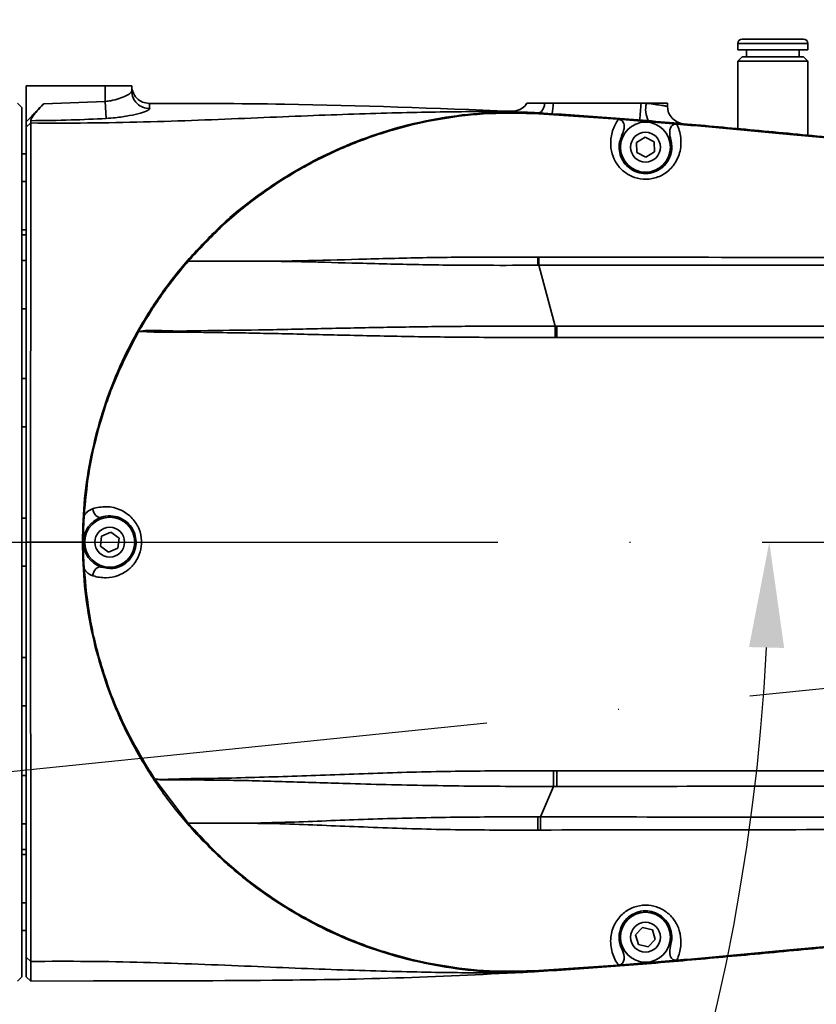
# Model space of a CAD drawing. Header units: millimetres. Extents: x -7686 to -856, y -458 to 6140.
# Tile 57 of 103: x -5657 to -5566, y 4021 to 4133. Entities that reach past the tile are written whole.
import ezdxf

# ---------------------------------------------------------------- set-up
doc = ezdxf.new("R2010")
doc.units = ezdxf.units.MM
doc.header["$LTSCALE"] = 5
doc.header["$PDSIZE"] = -1
doc.linetypes.add('ACAD_ISO10W100', pattern=[18, 12, -3, 0, -3])
doc.dimstyles.new('本体 安装', dxfattribs={"dimtxt": 24, "dimasz": 12, "dimexe": 7, "dimexo": 0.625, "dimtad": 1, "dimtoh": 1, "dimtxsty": 'Standard', "dimcen": 2.5, "dimclrd": 1, "dimclre": 1, "dimclrt": 4, "dimadec": 0, "dimazin": 0, "dimtfac": 1, "dimtmove": 0, "dimatfit": 3, "dimfxl": 1, "dimarcsym": 0})

# ---------------------------------------------------------------- blocks, each defined once
blk = doc.blocks.new('*D72')
at = {"color": 1, "linetype": 'ByBlock', "lineweight": -2, "transparency": 16777216}
for p, q in [((-5842.71, 4073.88), (-5842.71, 4164.35)), ((-5402.71, 4073.88), (-5402.71, 4164.35)), ((-5830.71, 4157.35), (-5414.71, 4157.35))]:
    blk.add_line(p, q, dxfattribs=at)
at = {"color": 1, "linetype": 'ByBlock', "transparency": 16777216}
for points in [[(-5830.71, 4159.35), (-5830.71, 4155.35), (-5842.71, 4157.35)], [(-5414.71, 4159.35), (-5414.71, 4155.35), (-5402.71, 4157.35)]]:
    blk.add_solid(points, dxfattribs=at)
at = {"layer": 'Defpoints', "color": 0, "linetype": 'ByBlock', "transparency": 16777216}
for p in [(-5402.71, 4157.35), (-5842.71, 4073.26), (-5402.71, 4073.26)]:
    blk.add_point(p, dxfattribs=at)
at = {"color": 4, "linetype": 'ByBlock', "transparency": 16777216, "insert": (-5622.71, 4169.98), "char_height": 24, "attachment_point": 5}
blk.add_mtext('440', dxfattribs=at)
blk = doc.blocks.new('*D80')
at = {"color": 1, "linetype": 'ByBlock', "lineweight": -2, "transparency": 16777216}
blk.add_line((-5402.08, 4073.26), (-5316.35, 4073.26), dxfattribs=at)
blk.add_arc((-5402.71, 4073.26), 79.36, 8.6722, 121.3278, dxfattribs=at)
at = {"color": 1, "linetype": 'ByBlock', "transparency": 16777216}
for points in [[(-5442.8, 4139.42), (-5445.14, 4142.67), (-5453.72, 4134.05)], [(-5322.26, 4085.37), (-5326.25, 4085.07), (-5323.35, 4073.26)]]:
    blk.add_solid(points, dxfattribs=at)
at = {"layer": 'Defpoints', "color": 0, "linetype": 'ByBlock', "transparency": 16777216}
for p in [(-5465.7, 4148.33), (-5344.99, 4127.72), (-5842.71, 4073.26), (-5402.71, 4073.26), (-5402.71, 4073.26)]:
    blk.add_point(p, dxfattribs=at)
at = {"color": 4, "linetype": 'ByBlock', "transparency": 16777216, "insert": (-5363.84, 4156.62), "char_height": 24, "attachment_point": 5, "rotation": 335}
blk.add_mtext('130°', dxfattribs=at)
blk = doc.blocks.new('*D81')
at = {"color": 1, "linetype": 'ByBlock', "lineweight": -2, "transparency": 16777216}
blk.add_line((-5402.08, 4073.26), (-5315.89, 4073.26), dxfattribs=at)
blk.add_arc((-5402.71, 4073.26), 79.82, 238.6214, 351.3786, dxfattribs=at)
at = {"color": 1, "linetype": 'ByBlock', "transparency": 16777216}
for points in [[(-5325.78, 4061.44), (-5321.79, 4061.14), (-5322.89, 4073.26)], [(-5445.44, 4003.48), (-5443.11, 4006.73), (-5454.02, 4012.11)]]:
    blk.add_solid(points, dxfattribs=at)
at = {"layer": 'Defpoints', "color": 0, "linetype": 'ByBlock', "transparency": 16777216}
for p in [(-5842.71, 4073.26), (-5402.71, 4073.26), (-5402.71, 4073.26), (-5465.7, 3998.19), (-5398.07, 3993.57)]:
    blk.add_point(p, dxfattribs=at)
at = {"color": 4, "linetype": 'ByBlock', "transparency": 16777216, "insert": (-5374.31, 4012.35), "char_height": 24, "attachment_point": 5, "rotation": 25}
blk.add_mtext('130°', dxfattribs=at)
blk = doc.blocks.new('*D82')
at = {"color": 1, "linetype": 'ByBlock', "lineweight": -2, "transparency": 16777216}
blk.add_arc((-5842.71, 3598.26), 196.77, 313.4946, 86.5054, dxfattribs=at)
at = {"color": 1, "linetype": 'ByBlock', "transparency": 16777216}
for points in [[(-5830.78, 3792.67), (-5830.65, 3796.67), (-5842.71, 3795.03)], [(-5705.94, 3454.02), (-5708.6, 3457), (-5716.23, 3447.52)]]:
    blk.add_solid(points, dxfattribs=at)
at = {"layer": 'Defpoints', "color": 0, "linetype": 'ByBlock', "transparency": 16777216}
for p in [(-5842.71, 4028.26), (-5842.71, 3598.26), (-5842.71, 3598.26), (-5646.27, 3586.82), (-5566.31, 3268.86)]:
    blk.add_point(p, dxfattribs=at)
at = {"color": 4, "linetype": 'ByBlock', "transparency": 16777216, "insert": (-5655.42, 3691.91), "char_height": 24, "attachment_point": 5, "rotation": 296.5657}
blk.add_mtext('140°', dxfattribs=at)
blk = doc.blocks.new('*D84')
at = {"color": 1, "linetype": 'ByBlock', "lineweight": -2, "transparency": 16777216}
blk.add_arc((-5808.18, 4073.26), 236.57, 287.9067, 357.0933, dxfattribs=at)
at = {"color": 1, "linetype": 'ByBlock', "transparency": 16777216}
for points in [[(-5573.92, 4061.31), (-5569.92, 4061.21), (-5571.61, 4073.26)], [(-5734.88, 3846.23), (-5736.01, 3850.07), (-5746.95, 3844.75)]]:
    blk.add_solid(points, dxfattribs=at)
at = {"layer": 'Defpoints', "color": 0, "linetype": 'ByBlock', "transparency": 16777216}
for p in [(-5842.71, 4073.26), (-5402.71, 4073.26), (-5799.24, 4039.9), (-5656.12, 3892.04), (-5685.36, 3614.9)]:
    blk.add_point(p, dxfattribs=at)
at = {"color": 4, "linetype": 'ByBlock', "transparency": 16777216, "insert": (-5630.52, 3936.93), "char_height": 24, "attachment_point": 5, "rotation": 52.5}
blk.add_mtext('75°', dxfattribs=at)

msp = doc.modelspace()

# ---------------------------------------------------------------- linework, layer by layer
at = {"linetype": 'Continuous', "lineweight": 35}
for p, q in [((-5575.21, 4130.058), (-5575.21, 4129.358)), ((-5567.21, 4130.058), (-5575.21, 4130.058)), ((-5567.71, 4130.558), (-5574.71, 4130.558)), ((-5567.21, 4129.358), (-5567.21, 4130.058)), ((-5571.21, 4129.358), (-5575.21, 4129.358)), ((-5574.21, 4129.358), (-5574.21, 4128.558)), ((-5567.21, 4129.358), (-5571.21, 4129.358)), ((-5568.21, 4128.558), (-5568.21, 4129.358)), ((-5574.71, 4128.558), (-5575.21, 4128.058)), ((-5575.21, 4128.058), (-5575.21, 4120.366)), ((-5567.21, 4128.058), (-5575.21, 4128.058)), ((-5567.71, 4128.558), (-5574.71, 4128.558)), ((-5567.21, 4128.058), (-5567.71, 4128.558)), ((-5567.21, 4119.619), (-5567.21, 4128.058)), ((-5647.21, 4125.258), (-5656.21, 4125.258)), ((-5656.21, 4121.154), (-5656.21, 4125.258)), ((-5647.21, 4123.461), (-5647.21, 4125.258)), ((-5647.21, 4125.258), (-5644.21, 4125.258)), ((-5644.21, 4125.258), (-5644.21, 4124.657)), ((-5656.71, 4122.758), (-5657.21, 4123.258)), ((-5654.227, 4123.2), (-5647.21, 4123.461)), ((-5647.21, 4123.461), (-5647.1, 4121.528)), ((-5599.21, 4123.258), (-5597.158, 4123.258)), ((-5597.158, 4123.258), (-5596.21, 4123.258)), ((-5596.21, 4123.258), (-5586.21, 4123.258)), ((-5586.21, 4123.258), (-5585.605, 4123.258)), ((-5585.605, 4123.258), (-5583.21, 4123.258)), ((-5583.21, 4123.258), (-5583.21, 4122.919)), ((-5656.71, 4122.758), (-5656.71, 4023.758)), ((-5600.933, 4122.335), (-5600.993, 4122.339)), ((-5597.843, 4122.167), (-5597.85, 4122.063)), ((-5588.801, 4121.434), (-5597.85, 4122.063)), ((-5656.21, 4120.535), (-5656.21, 4121.154)), ((-5656.21, 4120.535), (-5655.71, 4121.013)), ((-5655.71, 4121.275), (-5655.71, 4121.013)), ((-5586.158, 4121.225), (-5588.801, 4121.434)), ((-5584.785, 4121.111), (-5586.158, 4121.225)), ((-5582.147, 4120.888), (-5584.785, 4121.111)), ((-5582.147, 4120.888), (-5582.143, 4120.887)), ((-5586.734, 4118.794), (-5585.758, 4119.412)), ((-5586.686, 4117.64), (-5586.734, 4118.794)), ((-5585.758, 4119.412), (-5584.735, 4118.876)), ((-5584.735, 4118.876), (-5584.688, 4117.722)), ((-5656.21, 4117.508), (-5656.71, 4117.508)), ((-5585.664, 4117.104), (-5586.686, 4117.64)), ((-5584.688, 4117.722), (-5585.664, 4117.104)), ((-5656.21, 4114.349), (-5656.71, 4114.349)), ((-5656.71, 4108.849), (-5656.21, 4108.849)), ((-5656.21, 4108.258), (-5656.71, 4108.258)), ((-5656.21, 4105.353), (-5656.71, 4105.353)), ((-5597.966, 4104.803), (-5597.971, 4105.732)), ((-5597.971, 4105.732), (-5597.851, 4105.731)), ((-5597.846, 4104.803), (-5597.85, 4105.731)), ((-5595.986, 4097.873), (-5597.846, 4104.803)), ((-5656.71, 4099.853), (-5656.21, 4099.853)), ((-5595.994, 4096.585), (-5595.986, 4097.873)), ((-5595.986, 4097.873), (-5595.814, 4097.873)), ((-5595.821, 4096.585), (-5595.814, 4097.873)), ((-5595.821, 4096.585), (-5595.994, 4096.585)), ((-5656.21, 4091.889), (-5656.71, 4091.889)), ((-5656.71, 4086.389), (-5656.21, 4086.389)), ((-5656.21, 4076.008), (-5656.71, 4076.008)), ((-5647.772, 4072.803), (-5647.636, 4073.949)), ((-5647.636, 4073.949), (-5646.574, 4074.405)), ((-5646.574, 4074.405), (-5645.65, 4073.713)), ((-5656.21, 4073.258), (-5655.715, 4073.258)), ((-5646.847, 4072.111), (-5647.772, 4072.803)), ((-5645.65, 4073.713), (-5645.786, 4072.567)), ((-5645.786, 4072.567), (-5646.847, 4072.111)), ((-5656.71, 4070.508), (-5656.21, 4070.508)), ((-5656.21, 4060.127), (-5656.71, 4060.127)), ((-5656.71, 4054.627), (-5656.21, 4054.627)), ((-5596.184, 4047.215), (-5595.822, 4047.215)), ((-5596.184, 4047.215), (-5596.174, 4045.437)), ((-5595.821, 4047.215), (-5595.81, 4045.437)), ((-5656.21, 4046.663), (-5656.71, 4046.663)), ((-5637.79, 4041.258), (-5641.585, 4046.258)), ((-5596.174, 4045.437), (-5597.663, 4041.968)), ((-5597.963, 4041.968), (-5597.972, 4040.469)), ((-5597.663, 4041.968), (-5597.671, 4040.47)), ((-5656.71, 4041.163), (-5656.21, 4041.163)), ((-5597.671, 4040.47), (-5597.972, 4040.469)), ((-5656.71, 4038.258), (-5656.21, 4038.258)), ((-5656.21, 4037.667), (-5656.71, 4037.667)), ((-5656.71, 4032.167), (-5656.21, 4032.167)), ((-5656.71, 4029.008), (-5656.21, 4029.008)), ((-5586.833, 4028.531), (-5586.036, 4029.366)), ((-5586.036, 4029.366), (-5584.914, 4029.094)), ((-5584.914, 4029.094), (-5584.589, 4027.985)), ((-5586.508, 4027.423), (-5586.833, 4028.531)), ((-5584.589, 4027.985), (-5585.386, 4027.15)), ((-5585.386, 4027.15), (-5586.508, 4027.423)), ((-5655.71, 4025.503), (-5656.21, 4025.981)), ((-5584.785, 4025.405), (-5582.143, 4025.629)), ((-5597.85, 4024.453), (-5588.801, 4025.082)), ((-5597.843, 4024.349), (-5597.85, 4024.453)), ((-5588.801, 4025.082), (-5586.158, 4025.292)), ((-5586.158, 4025.292), (-5584.785, 4025.405)), ((-5657.21, 4023.258), (-5656.71, 4023.758)), ((-5655.71, 4023.258), (-5656.21, 4023.758)), ((-5655.71, 4023.258), (-5648.571, 4023.285))]:
    msp.add_line(p, q, dxfattribs=at)
at = {"color": 2, "linetype": 'ACAD_ISO10W100'}
for p in [(-5842.71, 4073.258), (-5842.71, 4028.258)]:
    msp.add_line(p, (-5402.71, 4073.258), dxfattribs=at)
at = {"linetype": 'Continuous', "lineweight": 35, "flags": 128}
for points in [[(-5600.499, 4122.376), (-5600.73, 4122.343), (-5600.993, 4122.339)], [(-5597.843, 4122.167), (-5597.843, 4122.167)], [(-5647.715, 4076.085), (-5647.846, 4076.066), (-5647.989, 4076.096), (-5648.134, 4076.175), (-5648.275, 4076.298), (-5648.404, 4076.458), (-5648.515, 4076.648), (-5648.602, 4076.858), (-5648.66, 4077.076)], [(-5648.661, 4069.44), (-5648.603, 4069.658), (-5648.516, 4069.868), (-5648.405, 4070.058), (-5648.275, 4070.218), (-5648.134, 4070.341), (-5647.989, 4070.42), (-5647.847, 4070.45), (-5647.715, 4070.431)], [(-5597.843, 4024.349), (-5597.843, 4024.349)]]:
    msp.add_lwpolyline(points, dxfattribs=at)
at = {"linetype": 'Continuous', "lineweight": 35}
for centre, radius in [((-5585.711, 4118.258), 2.85), ((-5585.711, 4118.258), 1.699), ((-5646.711, 4073.258), 2.85), ((-5646.711, 4073.258), 1.699), ((-5585.711, 4028.258), 2.85), ((-5585.711, 4028.258), 1.699)]:
    msp.add_circle(centre, radius, dxfattribs=at)
at = {"color": 4, "linetype": 'ByBlock'}
msp.add_arc((-5842.71, 3598.258), 872.295, 310, 170, dxfattribs=at)
at = {"linetype": 'Continuous', "lineweight": 35}
for centre, radius, start, end in [((-5574.71, 4130.058), 0.5, 90, 180), ((-5567.71, 4130.058), 0.5, 0, 90), ((-5642.217, 4124.666), 1.992, 180.25768, 271.99822), ((-5600.894, 4124.336), 2, 281.39947, 327.37752), ((-5604.825, 4123.586), 8.622, 349.89794, 357.82126), ((-5727.568, 4134.251), 141.785, 354.77843, 355.55345), ((-5582.915, 4122.569), 2.776, 165.63532, 208.02509), ((-5581.21, 4122.919), 2, 180, 265.01264), ((-5646.711, 4073.258), 3, 109.54641, 250.44972)]:
    msp.add_arc(centre, radius, start, end, dxfattribs=at)
for points, knots in [([(-5647.21, 4123.461), (-5647.004, 4123.487), (-5646.448, 4123.555), (-5645.606, 4123.787), (-5644.838, 4124.101), (-5644.313, 4124.413), (-5644.244, 4124.576), (-5644.21, 4124.657)], [0, 0, 0, 0, 0.127815, 0.34603, 0.5659774, 0.7837443, 1, 1, 1, 1]), ([(-5643.771, 4123.999), (-5643.933, 4124.262), (-5644.178, 4124.662), (-5644.202, 4125.089), (-5644.21, 4125.236)], [0, 0, 0, 0, 0.6565379, 1, 1, 1, 1]), ([(-5656.21, 4121.154), (-5656.126, 4121.24), (-5656.001, 4121.369), (-5655.835, 4121.541), (-5655.423, 4121.966), (-5654.887, 4122.519), (-5654.393, 4123.029), (-5654.227, 4123.2)], [0, 0, 0, 0, 0.126139, 0.1892085, 0.252278, 0.7485827, 1, 1, 1, 1]), ([(-5655.71, 4121.275), (-5655.698, 4121.33), (-5655.674, 4121.44), (-5655.475, 4121.763), (-5655.091, 4122.263), (-5654.63, 4122.78), (-5654.313, 4123.111), (-5654.227, 4123.2)], [0, 0, 0, 0, 0.1557404, 0.3128855, 0.5473737, 0.877041, 1, 1, 1, 1]), ([(-5643.771, 4123.999), (-5643.724, 4123.944), (-5643.507, 4123.692), (-5642.996, 4123.34), (-5642.475, 4123.279), (-5642.214, 4123.249)], [0, 0, 0, 0, 0.1232855, 0.5616428, 1, 1, 1, 1]), ([(-5642.214, 4123.249), (-5642.211, 4123.229), (-5642.204, 4123.19), (-5642.167, 4122.847), (-5642.148, 4122.676)], [0, 0, 0, 0, 0.5000216, 1, 1, 1, 1]), ([(-5642.214, 4123.249), (-5637.083, 4123.24), (-5623.339, 4123.215), (-5609.604, 4122.683), (-5600.996, 4122.349)], [0, 0, 0, 0, 0.3733128, 1, 1, 1, 1]), ([(-5585.605, 4123.258), (-5585.584, 4123.255), (-5585.234, 4123.207), (-5584.581, 4123.116), (-5583.824, 4123.008), (-5583.309, 4122.933), (-5583.243, 4122.924), (-5583.21, 4122.919)], [0, 0, 0, 0, 0.0161066, 0.2635924, 0.5097876, 0.755053, 1, 1, 1, 1]), ([(-5655.71, 4121.013), (-5653.545, 4121.004), (-5649.214, 4120.986), (-5642.823, 4121.118), (-5636.585, 4121.322), (-5630.569, 4121.57), (-5624.84, 4121.81), (-5619.47, 4122.012), (-5614.519, 4122.159), (-5610.04, 4122.258), (-5606.079, 4122.311), (-5602.695, 4122.312), (-5599.866, 4122.268), (-5598.517, 4122.201), (-5597.843, 4122.167)], [0, 0, 0, 0, 0.08297621, 0.16595451, 0.24893306, 0.33238533, 0.41583729, 0.49928892, 0.58274113, 0.66619291, 0.74964436, 0.83309646, 0.91654828, 1, 1, 1, 1]), ([(-5642.148, 4122.676), (-5642.197, 4122.597), (-5642.294, 4122.441), (-5643.153, 4122.139), (-5644.438, 4121.835), (-5645.842, 4121.616), (-5646.757, 4121.552), (-5647.1, 4121.528)], [0, 0, 0, 0, 0.2139014, 0.4271874, 0.6445104, 0.8665149, 1, 1, 1, 1]), ([(-5600.993, 4122.339), (-5600.993, 4122.341), (-5600.994, 4122.344), (-5600.995, 4122.347), (-5600.996, 4122.349), (-5600.996, 4122.349), (-5600.996, 4122.349)], [0, 0, 0, 0, 0.3826499, 0.4999742, 0.6817916, 1, 1, 1, 1]), ([(-5505.744, 4115.054), (-5509.636, 4115.234), (-5517.961, 4115.619), (-5530.474, 4116.44), (-5543.182, 4117.422), (-5554.452, 4118.417), (-5564.462, 4119.357), (-5573.097, 4120.18), (-5581.47, 4120.944), (-5589.643, 4121.629), (-5595.109, 4121.988), (-5597.843, 4122.167)], [0, 0, 0, 0, 0.1265294, 0.2706185, 0.4071895, 0.5404239, 0.6379971, 0.7336887, 0.8221171, 0.9110284, 1, 1, 1, 1]), ([(-5655.71, 4121.013), (-5655.71, 4120.109), (-5655.71, 4118.309), (-5655.71, 4114.15), (-5655.71, 4109.049), (-5655.71, 4103.013), (-5655.711, 4096.246), (-5655.712, 4088.907), (-5655.714, 4081.181), (-5655.715, 4075.896), (-5655.715, 4073.258)], [0, 0, 0, 0, 0.1254728, 0.2498671, 0.3753193, 0.5007186, 0.6255963, 0.7502923, 0.8753889, 1, 1, 1, 1]), ([(-5647.1, 4121.528), (-5648.432, 4121.462), (-5651.3, 4121.32), (-5654.172, 4121.29), (-5655.71, 4121.275)], [0, 0, 0, 0, 0.464396, 1, 1, 1, 1]), ([(-5607.811, 4121.757), (-5609.452, 4121.471), (-5612.736, 4120.898), (-5617.518, 4119.41), (-5622.128, 4117.476), (-5626.528, 4115.084), (-5630.618, 4112.218), (-5633.288, 4110.105), (-5634.479, 4108.861), (-5634.518, 4108.82)], [0, 0, 0, 0, 0.1657194, 0.3314388, 0.4971582, 0.6628776, 0.8285971, 0.9943165, 1, 1, 1, 1]), ([(-5582.143, 4120.887), (-5582.143, 4120.887), (-5582.141, 4120.881), (-5581.931, 4120.424), (-5581.598, 4119.366), (-5581.695, 4117.656), (-5582.432, 4116.148), (-5583.579, 4115.119), (-5584.928, 4114.598), (-5586.305, 4114.577), (-5587.57, 4115.006), (-5588.605, 4115.799), (-5589.346, 4116.889), (-5589.72, 4118.202), (-5589.658, 4119.647), (-5589.244, 4120.73), (-5588.901, 4121.287), (-5588.801, 4121.434), (-5588.801, 4121.434)], [0, 0, 0, 0, 0.0000031, 0.0013126, 0.1018858, 0.2055075, 0.2959787, 0.374906, 0.4457894, 0.5152888, 0.5809951, 0.6470531, 0.7156318, 0.7896238, 0.8713718, 0.9639785, 0.9999969, 1, 1, 1, 1]), ([(-5588.801, 4121.434), (-5588.724, 4121.422), (-5588.568, 4121.398), (-5588.369, 4121.27), (-5588.219, 4121.072), (-5588.125, 4120.774), (-5588.14, 4120.222), (-5588.314, 4119.804), (-5588.434, 4119.517)], [0, 0, 0, 0, 0.1010404, 0.2026174, 0.2968849, 0.4185275, 0.6000553, 1, 1, 1, 1]), ([(-5582.819, 4119.055), (-5582.897, 4119.388), (-5583.005, 4119.847), (-5582.899, 4120.398), (-5582.748, 4120.664), (-5582.551, 4120.825), (-5582.337, 4120.892), (-5582.205, 4120.889), (-5582.147, 4120.888)], [0, 0, 0, 0, 0.4374676, 0.6034033, 0.715631, 0.8287662, 0.9245945, 1, 1, 1, 1]), ([(-5509.068, 4115.087), (-5514.527, 4115.376), (-5525.196, 4115.942), (-5540.726, 4117.108), (-5555.337, 4118.381), (-5569.028, 4119.699), (-5577.856, 4120.499), (-5582.143, 4120.887)], [0, 0, 0, 0, 0.2237106, 0.4371612, 0.6372689, 0.8238466, 1, 1, 1, 1]), ([(-5656.21, 4073.258), (-5656.21, 4075), (-5656.21, 4078.482), (-5656.21, 4083.656), (-5656.21, 4089.554), (-5656.21, 4096.017), (-5656.21, 4102.715), (-5656.21, 4108.691), (-5656.21, 4113.741), (-5656.21, 4117.859), (-5656.21, 4119.641), (-5656.21, 4120.535)], [0, 0, 0, 0, 0.0831725, 0.1662146, 0.2498167, 0.3744942, 0.4993535, 0.624735, 0.7501696, 0.8745458, 1, 1, 1, 1]), ([(-5588.434, 4119.517), (-5588.518, 4119.298), (-5588.713, 4118.791), (-5588.741, 4117.883), (-5588.462, 4116.936), (-5587.905, 4116.139), (-5587.128, 4115.555), (-5586.177, 4115.237), (-5585.142, 4115.251), (-5584.13, 4115.632), (-5583.272, 4116.385), (-5582.729, 4117.471), (-5582.67, 4118.42), (-5582.789, 4118.926), (-5582.819, 4119.055)], [0, 0, 0, 0, 0.0723656, 0.1677419, 0.2536598, 0.3326336, 0.4080445, 0.4825699, 0.5612603, 0.6418775, 0.7325063, 0.8375574, 0.958582, 1, 1, 1, 1]), ([(-5637.79, 4105.258), (-5636.304, 4105.258), (-5633.332, 4105.258), (-5629.658, 4105.258), (-5627.605, 4105.258), (-5627.204, 4105.258)], [0, 0, 0, 0, 0.4458639, 0.8919079, 1, 1, 1, 1]), ([(-5627.205, 4105.245), (-5627.205, 4105.247), (-5627.205, 4105.251), (-5627.204, 4105.256), (-5627.204, 4105.258)], [0, 0, 0, 0, 0.5000256, 1, 1, 1, 1]), ([(-5597.966, 4104.803), (-5599.89, 4104.798), (-5604.256, 4104.787), (-5611.06, 4104.845), (-5618.018, 4105.026), (-5622.62, 4105.152), (-5625.56, 4105.225), (-5626.435, 4105.235), (-5627.205, 4105.245)], [0, 0, 0, 0, 0.1963362, 0.4454634, 0.6945289, 0.9085664, 0.9195802, 1, 1, 1, 1]), ([(-5627.204, 4105.258), (-5627.131, 4105.261), (-5626.361, 4105.289), (-5623.428, 4105.329), (-5618.113, 4105.496), (-5611.05, 4105.68), (-5604.253, 4105.756), (-5599.893, 4105.739), (-5597.971, 4105.732)], [0, 0, 0, 0, 0.0076376, 0.0805558, 0.305496, 0.5545362, 0.8036486, 1, 1, 1, 1]), ([(-5597.851, 4105.731), (-5589.928, 4105.722), (-5566.545, 4105.694), (-5527.685, 4105.652), (-5483.798, 4105.607), (-5452.815, 4105.604), (-5431.003, 4105.62), (-5422.127, 4105.642), (-5415.807, 4105.657)], [0, 0, 0, 0, 0.13055808, 0.38531236, 0.64052869, 0.85372743, 0.89582981, 1, 1, 1, 1]), ([(-5597.846, 4104.803), (-5597.846, 4104.803), (-5597.886, 4104.803), (-5597.926, 4104.803), (-5597.966, 4104.803)], [0, 0, 0, 0, 0.00050096, 1, 1, 1, 1]), ([(-5415.821, 4104.872), (-5415.821, 4104.872), (-5422.141, 4104.889), (-5443.946, 4104.926), (-5481.243, 4104.917), (-5527.677, 4104.886), (-5566.537, 4104.819), (-5589.921, 4104.821), (-5597.846, 4104.803), (-5597.846, 4104.803)], [0, 0, 0, 0, 0.0000003, 0.1041638, 0.3594197, 0.6146182, 0.8693975, 0.9999997, 1, 1, 1, 1]), ([(-5643.421, 4097.258), (-5643.403, 4097.262), (-5642.798, 4097.389), (-5641.522, 4097.399), (-5639.182, 4097.283), (-5635.282, 4097.381), (-5629.79, 4097.417), (-5623.098, 4097.578), (-5616.382, 4097.716), (-5609.63, 4097.83), (-5602.823, 4097.871), (-5598.265, 4097.873), (-5595.986, 4097.873), (-5595.986, 4097.873)], [0, 0, 0, 0, 0.0013598, 0.0473194, 0.0935262, 0.1635914, 0.3042409, 0.4450223, 0.5829904, 0.7209526, 0.8604536, 0.9999988, 1, 1, 1, 1]), ([(-5595.814, 4097.873), (-5587.94, 4097.875), (-5572.191, 4097.879), (-5543.808, 4097.865), (-5510.662, 4097.863), (-5472.746, 4097.877), (-5441.133, 4097.886), (-5422.156, 4097.885), (-5415.821, 4097.879), (-5415.821, 4097.879)], [0, 0, 0, 0, 0.1312368, 0.2624765, 0.4730949, 0.6837112, 0.8944156, 0.9999997, 1, 1, 1, 1]), ([(-5643.421, 4097.258), (-5644.38, 4095.399), (-5646.299, 4091.68), (-5648.073, 4086.173), (-5649.196, 4081.024), (-5649.48, 4077.862), (-5649.622, 4076.281)], [0, 0, 0, 0, 0.2842441, 0.5684882, 0.7842441, 1, 1, 1, 1]), ([(-5595.994, 4096.585), (-5598.884, 4096.581), (-5604.405, 4096.575), (-5612.539, 4096.672), (-5620.027, 4096.836), (-5627.112, 4097.009), (-5632.163, 4097.11), (-5636.18, 4097.161), (-5638.571, 4097.208), (-5640.885, 4097.168), (-5642.287, 4097.205), (-5643.092, 4097.294), (-5643.402, 4097.26), (-5643.421, 4097.258)], [0, 0, 0, 0, 0.1766449, 0.3374764, 0.4983058, 0.63914, 0.7799169, 0.8185828, 0.8985442, 0.9371011, 0.9755229, 0.998508, 1, 1, 1, 1]), ([(-5415.81, 4096.562), (-5422.147, 4096.557), (-5441.128, 4096.54), (-5472.745, 4096.55), (-5510.664, 4096.563), (-5543.811, 4096.572), (-5572.196, 4096.598), (-5587.946, 4096.589), (-5595.821, 4096.585)], [0, 0, 0, 0, 0.1056011, 0.3163241, 0.526924, 0.7375255, 0.8687642, 1, 1, 1, 1]), ([(-5648.66, 4077.076), (-5648.15, 4077.192), (-5647.108, 4077.427), (-5645.459, 4077.039), (-5644.128, 4076.092), (-5643.307, 4074.814), (-5643.013, 4073.44), (-5643.179, 4072.123), (-5643.729, 4070.968), (-5644.613, 4070.03), (-5645.785, 4069.388), (-5647.184, 4069.133), (-5648.156, 4069.279), (-5648.639, 4069.433), (-5648.661, 4069.44)], [0, 0, 0, 0, 0.1098745, 0.2243387, 0.3239011, 0.4107903, 0.4915663, 0.5652635, 0.6391531, 0.7155492, 0.79847, 0.890736, 0.9950362, 1, 1, 1, 1]), ([(-5649.622, 4070.235), (-5649.657, 4070.901), (-5649.727, 4072.24), (-5649.727, 4074.26), (-5649.657, 4075.607), (-5649.622, 4076.281)], [0, 0, 0, 0, 0.3307234, 0.6653672, 1, 1, 1, 1]), ([(-5649.623, 4076.281), (-5649.623, 4076.281), (-5649.524, 4076.443), (-5649.249, 4076.798), (-5648.876, 4076.974), (-5648.66, 4077.076)], [0, 0, 0, 0, 0.00004012, 0.42047476, 1, 1, 1, 1]), ([(-5647.715, 4070.431), (-5647.276, 4070.333), (-5646.505, 4070.16), (-5645.342, 4070.518), (-5644.467, 4071.173), (-5643.888, 4072.07), (-5643.666, 4073.071), (-5643.76, 4074.001), (-5644.102, 4074.822), (-5644.666, 4075.513), (-5645.444, 4076.033), (-5646.411, 4076.302), (-5647.196, 4076.251), (-5647.617, 4076.116), (-5647.715, 4076.085)], [0, 0, 0, 0, 0.1358062, 0.238603, 0.3254258, 0.4127178, 0.4881776, 0.5559841, 0.6225745, 0.6930343, 0.7716048, 0.8621188, 0.9678927, 1, 1, 1, 1]), ([(-5656.21, 4025.981), (-5656.21, 4026.872), (-5656.21, 4028.652), (-5656.21, 4032.762), (-5656.21, 4037.799), (-5656.21, 4043.761), (-5656.21, 4050.465), (-5656.21, 4056.949), (-5656.21, 4062.854), (-5656.21, 4068.026), (-5656.21, 4071.511), (-5656.21, 4073.258)], [0, 0, 0, 0, 0.124991, 0.2496634, 0.374834, 0.4993763, 0.6248758, 0.7503004, 0.833626, 0.9165993, 1, 1, 1, 1]), ([(-5655.715, 4073.258), (-5655.715, 4070.616), (-5655.714, 4065.333), (-5655.712, 4057.594), (-5655.711, 4050.235), (-5655.71, 4043.463), (-5655.71, 4037.441), (-5655.71, 4032.353), (-5655.71, 4028.201), (-5655.71, 4026.403), (-5655.71, 4025.503)], [0, 0, 0, 0, 0.1248417, 0.2495907, 0.3750339, 0.5005518, 0.6251118, 0.7503, 0.8749905, 1, 1, 1, 1]), ([(-5655.715, 4073.258), (-5655.385, 4073.258), (-5654.527, 4073.258), (-5653.135, 4073.258), (-5651.72, 4073.258), (-5650.697, 4073.258), (-5650.121, 4073.258), (-5649.875, 4073.258), (-5649.819, 4073.258), (-5649.82, 4073.258), (-5649.821, 4073.258)], [0, 0, 0, 0, 0.0751901, 0.195574, 0.3277525, 0.4679532, 0.6150652, 0.7607726, 0.8923022, 1, 1, 1, 1]), ([(-5648.661, 4069.44), (-5648.676, 4069.445), (-5648.871, 4069.51), (-5649.232, 4069.721), (-5649.507, 4070.045), (-5649.623, 4070.235), (-5649.623, 4070.235)], [0, 0, 0, 0, 0.0384459, 0.5076665, 0.9999599, 1, 1, 1, 1]), ([(-5649.622, 4070.235), (-5649.444, 4068.362), (-5649.088, 4064.618), (-5647.608, 4058.644), (-5645.285, 4052.386), (-5642.818, 4048.301), (-5641.585, 4046.258)], [0, 0, 0, 0, 0.2204759, 0.4409518, 0.7204759, 1, 1, 1, 1]), ([(-5641.586, 4046.258), (-5641.57, 4046.257), (-5640.793, 4046.222), (-5639.108, 4046.266), (-5636.992, 4046.349), (-5634.378, 4046.353), (-5629.851, 4046.465), (-5622.717, 4046.7), (-5613.98, 4047.043), (-5605.106, 4047.213), (-5599.159, 4047.215), (-5596.184, 4047.215)], [0, 0, 0, 0, 0.0013142, 0.0637228, 0.1263949, 0.1498215, 0.2435853, 0.4318647, 0.6202052, 0.8100058, 1, 1, 1, 1]), ([(-5595.821, 4047.215), (-5583.621, 4047.209), (-5553.974, 4047.196), (-5519.972, 4047.191), (-5480.728, 4047.194), (-5450.374, 4047.217), (-5424.378, 4047.217), (-5415.821, 4047.217)], [0, 0, 0, 0, 0.2033318, 0.4941022, 0.5667393, 0.8573904, 1, 1, 1, 1]), ([(-5596.174, 4045.437), (-5596.174, 4045.437), (-5597.608, 4045.438), (-5602.194, 4045.437), (-5609.931, 4045.507), (-5618.539, 4045.722), (-5626.25, 4045.965), (-5632.377, 4046.15), (-5636.694, 4046.164), (-5639.535, 4046.223), (-5640.83, 4046.125), (-5641.57, 4046.255), (-5641.586, 4046.258)], [0, 0, 0, 0, 0.0000013, 0.0918541, 0.2936941, 0.4954129, 0.6460002, 0.7964977, 0.9019472, 0.9406177, 0.9987678, 1, 1, 1, 1]), ([(-5595.81, 4045.437), (-5595.931, 4045.437), (-5596.053, 4045.437), (-5596.174, 4045.437), (-5596.174, 4045.437)], [0, 0, 0, 0, 0.9998347, 1, 1, 1, 1]), ([(-5415.836, 4045.457), (-5424.388, 4045.465), (-5450.378, 4045.488), (-5480.728, 4045.499), (-5519.971, 4045.484), (-5553.97, 4045.464), (-5583.613, 4045.445), (-5595.81, 4045.437)], [0, 0, 0, 0, 0.1425613, 0.4332259, 0.5058794, 0.7966914, 1, 1, 1, 1]), ([(-5629.857, 4041.258), (-5631.242, 4041.258), (-5634.012, 4041.258), (-5636.531, 4041.258), (-5637.79, 4041.258)], [0, 0, 0, 0, 0.5000379, 1, 1, 1, 1]), ([(-5629.857, 4041.258), (-5629.857, 4041.258), (-5629.63, 4041.267), (-5628.592, 4041.304), (-5624.802, 4041.391), (-5618.267, 4041.691), (-5609.575, 4041.915), (-5602.756, 4041.972), (-5598.885, 4041.969), (-5597.963, 4041.968)], [0, 0, 0, 0, 0.0000019, 0.0221464, 0.1008723, 0.3641825, 0.6390208, 0.9139974, 1, 1, 1, 1]), ([(-5629.852, 4041.228), (-5629.853, 4041.233), (-5629.854, 4041.243), (-5629.856, 4041.253), (-5629.857, 4041.258)], [0, 0, 0, 0, 0.5000046, 1, 1, 1, 1]), ([(-5597.963, 4041.968), (-5597.863, 4041.968), (-5597.763, 4041.968), (-5597.663, 4041.968), (-5597.663, 4041.968)], [0, 0, 0, 0, 0.9997998, 1, 1, 1, 1]), ([(-5597.663, 4041.968), (-5597.663, 4041.968), (-5584.726, 4041.951), (-5554.325, 4041.916), (-5519.557, 4041.861), (-5488.294, 4041.832), (-5465.068, 4041.823), (-5439.227, 4041.83), (-5422.815, 4041.873), (-5415.827, 4041.891)], [0, 0, 0, 0, 0.0000003, 0.2134253, 0.5015827, 0.5736819, 0.729196, 0.8847111, 1, 1, 1, 1]), ([(-5597.972, 4040.469), (-5598.89, 4040.466), (-5602.753, 4040.455), (-5609.56, 4040.504), (-5618.243, 4040.822), (-5624.836, 4041.108), (-5628.629, 4041.23), (-5629.668, 4041.229), (-5629.852, 4041.228)], [0, 0, 0, 0, 0.0858241, 0.3610611, 0.6361921, 0.8989842, 0.9820922, 1, 1, 1, 1]), ([(-5415.801, 4040.559), (-5423.044, 4040.579), (-5444.243, 4040.636), (-5470.098, 4040.628), (-5493.079, 4040.613), (-5519.572, 4040.588), (-5554.339, 4040.528), (-5584.739, 4040.487), (-5597.671, 4040.47)], [0, 0, 0, 0, 0.1194958, 0.3497049, 0.42643, 0.4985399, 0.7866906, 1, 1, 1, 1]), ([(-5505.997, 4031.45), (-5509.805, 4031.274), (-5518.045, 4030.892), (-5530.474, 4030.076), (-5543.182, 4029.095), (-5554.414, 4028.102), (-5564.404, 4027.164), (-5573.04, 4026.342), (-5581.45, 4025.574), (-5589.643, 4024.887), (-5595.109, 4024.528), (-5597.843, 4024.349)], [0, 0, 0, 0, 0.1241205, 0.268604, 0.4055507, 0.5391568, 0.6357776, 0.7322909, 0.8216235, 0.9107777, 1, 1, 1, 1]), ([(-5505.997, 4031.45), (-5509.805, 4031.274), (-5518.045, 4030.892), (-5530.474, 4030.076), (-5543.182, 4029.095), (-5554.414, 4028.102), (-5564.404, 4027.164), (-5573.04, 4026.342), (-5581.45, 4025.574), (-5589.643, 4024.887), (-5595.109, 4024.528), (-5597.843, 4024.349)], [0, 0, 0, 0, 0.1241205, 0.268604, 0.4055507, 0.5391568, 0.6357776, 0.7322909, 0.8216235, 0.9107777, 1, 1, 1, 1]), ([(-5588.801, 4025.082), (-5588.801, 4025.082), (-5588.804, 4025.086), (-5589.084, 4025.5), (-5589.585, 4026.487), (-5589.773, 4028.189), (-5589.297, 4029.797), (-5588.337, 4031.002), (-5587.09, 4031.74), (-5585.73, 4031.987), (-5584.41, 4031.768), (-5583.261, 4031.155), (-5582.353, 4030.203), (-5581.768, 4028.972), (-5581.59, 4027.54), (-5581.821, 4026.4), (-5582.068, 4025.792), (-5582.143, 4025.629), (-5582.143, 4025.629)], [0, 0, 0, 0, 0.0000031, 0.0009822, 0.1014362, 0.204983, 0.295299, 0.3742008, 0.445233, 0.5153205, 0.5809219, 0.6468951, 0.7153204, 0.789168, 0.8708659, 0.9635405, 0.9999969, 1, 1, 1, 1]), ([(-5582.819, 4027.461), (-5582.771, 4027.692), (-5582.662, 4028.226), (-5582.785, 4029.128), (-5583.215, 4030.014), (-5583.893, 4030.707), (-5584.753, 4031.155), (-5585.745, 4031.315), (-5586.768, 4031.131), (-5587.705, 4030.585), (-5588.426, 4029.702), (-5588.781, 4028.541), (-5588.683, 4027.598), (-5588.484, 4027.12), (-5588.434, 4027)], [0, 0, 0, 0, 0.073103, 0.1685212, 0.2543043, 0.3330646, 0.4083098, 0.4826715, 0.5620488, 0.6429121, 0.7335756, 0.8384139, 0.9592179, 1, 1, 1, 1]), ([(-5582.143, 4025.629), (-5577.856, 4026.017), (-5569.028, 4026.817), (-5555.337, 4028.135), (-5540.726, 4029.408), (-5525.196, 4030.574), (-5514.527, 4031.14), (-5509.068, 4031.429)], [0, 0, 0, 0, 0.1761534, 0.3627311, 0.5628388, 0.7762894, 1, 1, 1, 1]), ([(-5588.434, 4027), (-5588.303, 4026.684), (-5588.121, 4026.249), (-5588.135, 4025.688), (-5588.241, 4025.4), (-5588.409, 4025.21), (-5588.61, 4025.108), (-5588.742, 4025.09), (-5588.801, 4025.082)], [0, 0, 0, 0, 0.4365872, 0.6022352, 0.7142824, 0.8272374, 0.9228751, 1, 1, 1, 1]), ([(-5582.143, 4025.629), (-5582.222, 4025.628), (-5582.38, 4025.627), (-5582.596, 4025.721), (-5582.777, 4025.891), (-5582.919, 4026.17), (-5582.994, 4026.717), (-5582.89, 4027.158), (-5582.819, 4027.461)], [0, 0, 0, 0, 0.10107552, 0.20268686, 0.29699708, 0.41874724, 0.60048977, 1, 1, 1, 1]), ([(-5656.21, 4023.758), (-5656.21, 4023.852), (-5656.21, 4024.04), (-5656.21, 4025.334), (-5656.21, 4025.981)], [0, 0, 0, 0, 0.4998723, 1, 1, 1, 1]), ([(-5655.71, 4025.503), (-5653.545, 4025.512), (-5649.214, 4025.53), (-5642.823, 4025.398), (-5636.585, 4025.194), (-5630.569, 4024.946), (-5624.84, 4024.706), (-5619.47, 4024.505), (-5614.519, 4024.357), (-5610.04, 4024.258), (-5606.079, 4024.205), (-5602.695, 4024.204), (-5599.866, 4024.249), (-5598.517, 4024.315), (-5597.843, 4024.349)], [0, 0, 0, 0, 0.0829762, 0.1659545, 0.2489331, 0.3323853, 0.4158373, 0.4992889, 0.5827411, 0.6661929, 0.7496444, 0.8330965, 0.9165483, 1, 1, 1, 1]), ([(-5655.71, 4025.503), (-5655.71, 4024.85), (-5655.71, 4023.543), (-5655.71, 4023.353), (-5655.71, 4023.258)], [0, 0, 0, 0, 0.5001276, 1, 1, 1, 1]), ([(-5648.571, 4023.285), (-5641.322, 4023.285), (-5629.239, 4023.287), (-5612.324, 4023.595), (-5602.67, 4024.097), (-5597.843, 4024.349)], [0, 0, 0, 0, 0.4285755, 0.7142901, 1, 1, 1, 1])]:
    msp.add_open_spline(points, degree=3, knots=knots, dxfattribs=at)
for points in [[(-5600.996, 4122.349), (-5600.821, 4122.353), (-5600.47, 4122.36), (-5599.972, 4122.546), (-5599.529, 4122.839), (-5599.316, 4123.118), (-5599.21, 4123.258)], [(-5597.158, 4123.258), (-5597.2, 4123.099), (-5597.285, 4122.78), (-5597.458, 4122.431), (-5597.648, 4122.201), (-5597.778, 4122.179), (-5597.843, 4122.167)], [(-5597.843, 4122.167), (-5599.509, 4122.22), (-5602.84, 4122.324), (-5607.823, 4121.835), (-5612.732, 4120.877), (-5617.518, 4119.415), (-5622.13, 4117.476), (-5626.521, 4115.077), (-5630.644, 4112.244), (-5634.458, 4109.005), (-5637.922, 4105.395), (-5641.001, 4101.452), (-5643.663, 4097.215), (-5645.878, 4092.729), (-5647.628, 4088.041), (-5648.882, 4083.2), (-5649.674, 4078.255), (-5649.772, 4074.924), (-5649.821, 4073.258)], [(-5597.85, 4122.063), (-5599.72, 4122.115), (-5603.462, 4122.218), (-5609.05, 4121.557), (-5614.527, 4120.307), (-5619.824, 4118.425), (-5624.874, 4115.954), (-5629.597, 4112.912), (-5633.977, 4109.379), (-5636.519, 4106.632), (-5637.79, 4105.258)], [(-5643.421, 4097.258), (-5642.582, 4098.662), (-5640.906, 4101.47), (-5638.829, 4103.995), (-5637.79, 4105.258)], [(-5597.843, 4024.349), (-5599.509, 4024.296), (-5602.84, 4024.192), (-5607.823, 4024.681), (-5612.732, 4025.639), (-5617.518, 4027.101), (-5622.13, 4029.04), (-5626.521, 4031.439), (-5630.644, 4034.272), (-5634.458, 4037.511), (-5637.922, 4041.121), (-5641.001, 4045.064), (-5643.663, 4049.301), (-5645.878, 4053.787), (-5647.628, 4058.475), (-5648.882, 4063.316), (-5649.674, 4068.261), (-5649.772, 4071.592), (-5649.821, 4073.258)], [(-5597.85, 4024.453), (-5599.72, 4024.401), (-5603.462, 4024.298), (-5609.05, 4024.959), (-5614.527, 4026.209), (-5619.824, 4028.091), (-5624.874, 4030.562), (-5629.597, 4033.604), (-5633.977, 4037.137), (-5636.519, 4039.884), (-5637.79, 4041.258)]]:
    msp.add_open_spline(points, degree=3, dxfattribs=at)

# ---------------------------------------------------------------- dimensions: what is measured, and where the dimension line sits
at = {"color": 1, "linetype": 'ByBlock'}
dim = msp.add_linear_dim(base=(-5402.71, 4157.352), p1=(-5842.71, 4073.258), p2=(-5402.71, 4073.258), dimstyle='本体 安装', dxfattribs=at)
dim.commit()
dim.dimension.update_dxf_attribs({"geometry": '*D72', "text_midpoint": (-5622.71, 4169.977)})
at = {"color": 4, "linetype": 'ByBlock'}
for base, line1, line2, picture, middle in [((-5344.987, 4127.717), ((-5842.71, 4073.258), (-5402.71, 4073.258)), ((-5402.71, 4073.258), (-5465.703, 4148.33)), '*D80', (-5363.836, 4156.623)), ((-5398.068, 3993.569), ((-5402.71, 4073.258), (-5465.703, 3998.186)), ((-5842.71, 4073.258), (-5402.71, 4073.258)), '*D81', (-5374.31, 4012.355)), ((-5656.118, 3892.038), ((-5799.243, 4039.905), (-5685.363, 3614.898)), ((-5842.71, 4073.258), (-5402.71, 4073.258)), '*D84', (-5630.516, 3936.932))]:
    dim = msp.add_angular_dim_2l(base=base, line1=line1, line2=line2, dimstyle='本体 安装', dxfattribs=at)
    dim.commit()
    dim.dimension.update_dxf_attribs({"geometry": picture, "text_midpoint": middle})
dim = msp.add_angular_dim_2l(base=(-5646.268, 3586.817), line1=((-5842.71, 3598.258), (-5566.311, 3268.859)), line2=((-5842.71, 3598.258), (-5842.71, 4028.258)), dimstyle='本体 安装', dxfattribs=at)
dim.commit()
dim.dimension.update_dxf_attribs({"geometry": '*D82', "text_midpoint": (-5666.71, 3686.26), "dimtype": 162})

doc.saveas('drawing.dxf')
